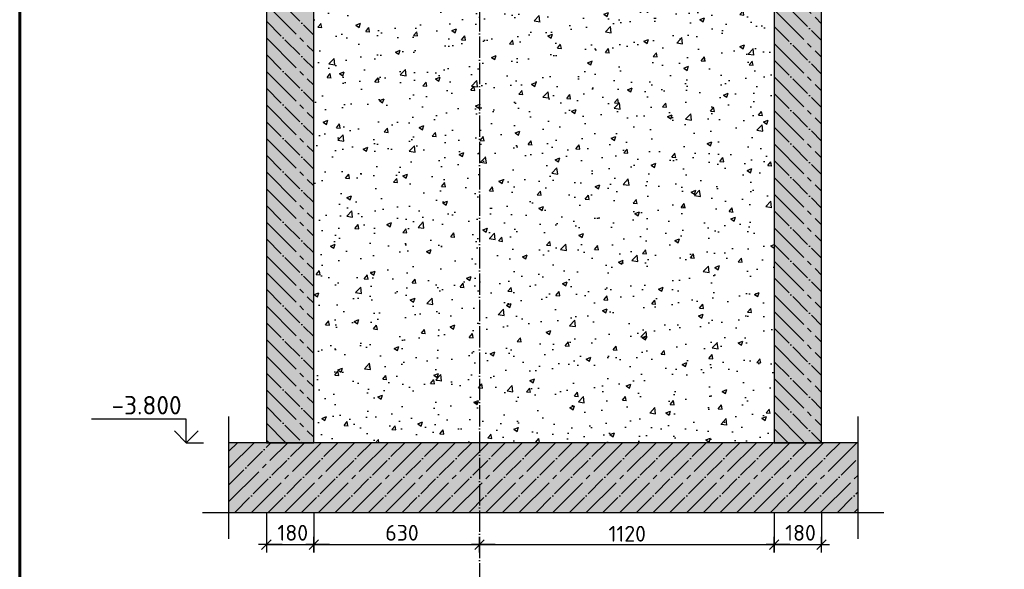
# Model space of a CAD drawing. Header units: millimetres. Extents: x 40580 to 559114, y -343730 to 81020.
# Tile 256 of 256: x 291520 to 310233, y -80682 to -70245. Entities that reach past the tile are written whole.
import ezdxf

# ---------------------------------------------------------------- set-up
doc = ezdxf.new("R2010")
doc.units = ezdxf.units.MM
doc.linetypes.add('______11', pattern=[500, 400, -50, 0, -50])
doc.linetypes.add('______5', pattern=[1100, 800, -100, 100, -100])
for name, color, linetype in [('____________', 7, 'Continuous'), ('________________', 7, 'Continuous'), ('___________________', 253, '______5'), ('______________________', 7, 'Continuous'), ('_______________________', 7, 'Continuous'), ('_______________________1', 7, 'Continuous'), ('Тонкие', 7, 'Continuous'), ('ФВ-2', 7, 'Continuous')]:
    doc.layers.add(name, color=color, linetype=linetype)
doc.layers.add('Standard', color=7, linetype='Continuous', lineweight=25)
doc.styles.add('ISOCPEUR', font='isocpeur.ttf')
doc.linetypes.add('ГОСТ 2.303 8', pattern='A,40,[2,GOST 2.303-68.shx,S=1,R=0,X=0,Y=0],-8', length=48)

# ---------------------------------------------------------------- blocks, each defined once
blk = doc.blocks.new('ALL_ML_STRICH')
at = {"color": 0, "linetype": 'ByBlock', "lineweight": -2}
for p, q in [((-1, 0), (0.5, 0)), ((-0.3, -0.3), (0.3, 0.3)), ((0, -0.5), (0, 0.5))]:
    blk.add_line(p, q, dxfattribs=at)
blk = doc.blocks.new('Из_буфера8386')
at = {"linetype": 'Continuous', "lineweight": 60, "ltscale": 100}
blk.add_lwpolyline([(2062, 58900), (2062, 500), (41562, 500), (41562, 58900), (2062, 58900)], dxfattribs=at)

msp = doc.modelspace()

# ---------------------------------------------------------------- hatches: boundary and pattern name
at = {"layer": '___________________', "linetype": 'Continuous'}
for points in [[(297108.6, -70877.7), (297110.9, -70880), (297108.6, -70882.3)], [(297108.6, -72377.7), (297110.9, -72380), (297108.6, -72382.3)]]:
    msp.add_hatch(color=7, dxfattribs=at).paths.add_polyline_path(points, flags=16)
at = {"layer": 'Standard', "linetype": 'Continuous'}
for points in [[(296208.6, -78278.1), (297108.6, -78278.1), (297108.6, -62065.5), (296208.6, -62065.5)], [(305858.6, -78278.1), (306758.6, -78278.1), (306758.6, -62065.5), (305858.6, -62065.5)], [(295496.7, -78278.1), (295496.7, -79603.9), (307446.7, -79603.9), (307446.7, -78278.1)]]:
    msp.add_hatch(color=9, dxfattribs=at).paths.add_polyline_path(points)
at = {"layer": 'ФВ-2', "ltscale": 10}
h = msp.add_hatch(dxfattribs=at)
h.set_pattern_fill('AR-CONC', color=256, scale=5)
h.set_pattern_definition([(50, (-26053.84, 180640.4), (910.9233, -79.6954), [95.25, -1047.75]), (355, (-26053.8, 180640.4), (-176.2171, 955.2842), [76.2, -838.203]), (100.45144, (-25977.9, 180633.8), (734.7062, 875.5888), [80.95, -890.4512]), (46.1842, (-26053.8, 180894.4), (1355.3952, -210.2116), [142.875, -1571.625]), (96.63556, (-25940.9, 180876.9), (1187.0207, 1237.1306), [121.425, -1335.678]), (351.18415, (-26053.8, 180894.4), (1187.0207, 1237.1306), [114.3, -1257.2987]), (21, (-25926.84, 180830.9), (758.072, -511.326), [95.25, -1047.75]), (326, (-25926.8, 180830.9), (309.0101, 920.9398), [76.2, -838.2]), (71.45144, (-25863.7, 180788.3), (1067.0821, 409.6138), [80.95, -890.4497]), (37.5, (-26053.84, 180640.44), (15.44302, 422.7752), [0, -828.04, 0, -850.9, 0, -841.375]), (7.5, (-26053.84, 180640.44), (334.0983, 500.90287), [0, -485.14, 0, -808.99, 0, -320.675]), (327.5, (-26337.05, 180640.44), (677.95298, -28.64372), [0, -317.5, 0, -990.6, 0, -1314.45]), (317.5, (-26464.05, 180640.44), (740.6459, 127.13246), [0, -412.75, 0, -657.86, 0, -933.45])])
edge = h.paths.add_edge_path()
edge.add_line((305858.6, -68778.1), (305858.6, -78278.1))
edge.add_line((300258.6, -78278.1), (305858.6, -78278.1))
edge.add_line((300258.6, -78278.1), (302708.6, -68778.1))
edge.add_line((305858.6, -68778.1), (302708.6, -68778.1))
edge = h.paths.add_edge_path()
edge.add_line((297108.6, -78278.1), (300258.6, -78278.1))
edge.add_line((297108.6, -78278.1), (297108.6, -68778.1))
edge.add_line((302708.6, -68778.1), (297108.6, -68778.1))
edge.add_line((300258.6, -78278.1), (302708.6, -68778.1))

# ---------------------------------------------------------------- linework, layer by layer
at = {"layer": '____________', "color": 7, "linetype": 'Continuous'}
for p, q in [((296208.6, -78278.1), (297108.6, -78278.1)), ((296208.6, -78278.1), (297108.6, -78278.1)), ((305858.6, -78278.1), (306758.6, -78278.1)), ((305858.6, -78278.1), (306758.6, -78278.1))]:
    msp.add_line(p, q, dxfattribs=at)
at = {"layer": '________________'}
for p, q in [((297108.6, -78278.1), (296208.6, -78278.1)), ((306758.6, -78278.1), (305858.6, -78278.1))]:
    msp.add_line(p, q, dxfattribs=at)
at = {"layer": '________________', "color": 7, "linetype": 'Continuous'}
for p, q in [((297108.6, -78278.1), (296208.6, -78278.1)), ((306758.6, -78278.1), (305858.6, -78278.1))]:
    msp.add_line(p, q, dxfattribs=at)
at = {"layer": '___________________', "color": 253, "linetype": '______11'}
msp.add_line((300258.6, -67065.5), (300258.6, -81115.2), dxfattribs=at)
at = {"layer": '_______________________', "color": 7, "linetype": 'Continuous'}
for p, q in [((294684.1, -77828.1), (292884.1, -77828.1)), ((294684.1, -78278.1), (294684.1, -77828.1)), ((294684.1, -78278.1), (294459.1, -78053.1)), ((294684.1, -78278.1), (294909.1, -78053.1)), ((294684.1, -78278.1), (294684.1, -78278.1)), ((294684.1, -78278.1), (294684.1, -78278.1)), ((294684.1, -78278.1), (294684.1, -78278.1)), ((294684.1, -78278.1), (294684.1, -78278.1))]:
    msp.add_line(p, q, dxfattribs=at)
msp.add_lwpolyline([(294684.1, -78278.1), (294984.1, -78278.1), (294984.1, -78278.1), (295014.8, -78278.1)], dxfattribs=at)
at = {"layer": '_______________________1', "color": 253, "linetype": 'Continuous'}
for p, q in [((296208.6, -79603.9), (296208.6, -80214)), ((297108.6, -79603.9), (297108.6, -80214)), ((297108.6, -79603.9), (297108.6, -80214)), ((305858.6, -79603.9), (305858.6, -80214)), ((305858.6, -79603.9), (305858.6, -80214)), ((306758.6, -79603.9), (306758.6, -80214)), ((300258.6, -80314.1), (300258.6, -80214)), ((300258.6, -80314.1), (300258.6, -80214))]:
    msp.add_line(p, q, dxfattribs=at)
at = {"layer": '_______________________1', "color": 7, "linetype": 'Continuous'}
for p, q in [((296208.6, -80214), (297108.6, -80214)), ((297108.6, -80214), (302708.6, -80214)), ((302708.6, -80214), (305858.6, -80214)), ((305858.6, -80214), (306758.6, -80214))]:
    msp.add_line(p, q, dxfattribs=at)
at = {"layer": 'Standard', "color": 7, "linetype": 'Continuous'}
for p, q in [((296208.6, -62065.5), (296208.6, -78278.1)), ((296208.6, -62065.5), (296208.6, -78278.1)), ((306758.6, -78278.1), (306758.6, -62065.5)), ((306758.6, -78278.1), (306758.6, -62065.5)), ((297108.6, -78278.1), (297108.6, -68278.1)), ((297108.6, -78278.1), (297108.6, -68278.1)), ((305858.6, -68278.1), (305858.6, -78278.1)), ((305858.6, -68278.1), (305858.6, -78278.1)), ((296208.6, -78278.1), (295496.7, -78278.1)), ((296208.6, -78278.1), (295496.7, -78278.1)), ((305858.6, -78278.1), (297108.6, -78278.1)), ((305858.6, -78278.1), (297108.6, -78278.1)), ((307446.7, -78278.1), (306758.6, -78278.1)), ((307446.7, -78278.1), (306758.6, -78278.1))]:
    msp.add_line(p, q, dxfattribs=at)
at = {"layer": 'Standard', "color": 253, "linetype": '______5'}
for p, q in [((305858.6, -69421.9), (306758.6, -70321.9)), ((296208.6, -69954.3), (297108.6, -70854.3)), ((305858.6, -70058.3), (306758.6, -70958.3)), ((296208.6, -70590.7), (297108.6, -71490.7)), ((305858.6, -70694.7), (306758.6, -71594.7)), ((296208.6, -71227.1), (297108.6, -72127.1)), ((305858.6, -71331.1), (306758.6, -72231.1)), ((296208.6, -71863.5), (297108.6, -72763.5)), ((305858.6, -71967.5), (306758.6, -72867.5)), ((296208.6, -72499.8), (297108.6, -73399.8)), ((305858.6, -72603.9), (306758.6, -73503.9)), ((296208.6, -73136.2), (297108.6, -74036.2)), ((305858.6, -73240.3), (306758.6, -74140.3)), ((296208.6, -73454.4), (297108.6, -74354.4)), ((305858.6, -73558.5), (306758.6, -74458.5)), ((296208.6, -74090.8), (297108.6, -74990.8)), ((305858.6, -74194.9), (306758.6, -75094.9)), ((296208.6, -74727.2), (297108.6, -75627.2)), ((305858.6, -74831.3), (306758.6, -75731.3)), ((296208.6, -75045.4), (297108.6, -75945.4)), ((305858.6, -75467.7), (306758.6, -76367.7)), ((296208.6, -75681.8), (297108.6, -76581.8)), ((305858.6, -75785.9), (306758.6, -76685.9)), ((296208.6, -76318.2), (297108.6, -77218.2)), ((305858.6, -76422.3), (306758.6, -77322.3)), ((296208.6, -76636.4), (297108.6, -77536.4)), ((305858.6, -77058.7), (306758.6, -77958.7)), ((296208.6, -77272.8), (297108.6, -78172.8)), ((305858.6, -77695.1), (306441.6, -78278.1)), ((296208.6, -77909.2), (296577.5, -78278.1)), ((305858.6, -78013.3), (306123.4, -78278.1)), ((295496.7, -78758.3), (295976.9, -78278.1)), ((295496.7, -79394.7), (296613.3, -78278.1)), ((295923.9, -79603.9), (297249.7, -78278.1)), ((296208.6, -78227.4), (296259.3, -78278.1)), ((296560.3, -79603.9), (297886.1, -78278.1)), ((297196.7, -79603.9), (298522.5, -78278.1)), ((297833.1, -79603.9), (299158.9, -78278.1)), ((298469.5, -79603.9), (299795.3, -78278.1)), ((299105.9, -79603.9), (300431.6, -78278.1)), ((299742.3, -79603.9), (301068, -78278.1)), ((300378.7, -79603.9), (301704.4, -78278.1)), ((301015, -79603.9), (302340.8, -78278.1)), ((301651.4, -79603.9), (302977.2, -78278.1)), ((302287.8, -79603.9), (303613.6, -78278.1)), ((302924.2, -79603.9), (304250, -78278.1)), ((303560.6, -79603.9), (304886.4, -78278.1)), ((304197, -79603.9), (305522.8, -78278.1)), ((304833.4, -79603.9), (306159.2, -78278.1)), ((305469.8, -79603.9), (306795.6, -78278.1)), ((306106.2, -79603.9), (307432, -78278.1)), ((306742.6, -79603.9), (307446.7, -78899.8)), ((307379, -79603.9), (307446.7, -79536.2))]:
    msp.add_line(p, q, dxfattribs=at)
at = {"layer": 'Standard', "color": 253, "linetype": '______11'}
for p, q in [((296208.6, -69636.1), (297108.6, -70536.1)), ((305858.6, -69740.1), (306758.6, -70640.1)), ((296208.6, -70272.5), (297108.6, -71172.5)), ((305858.6, -70376.5), (306758.6, -71276.5)), ((296208.6, -70908.9), (297108.6, -71808.9)), ((305858.6, -71012.9), (306758.6, -71912.9)), ((296208.6, -71545.3), (297108.6, -72445.3)), ((305858.6, -71649.3), (306758.6, -72549.3)), ((296208.6, -72181.6), (297108.6, -73081.6)), ((305858.6, -72285.7), (306758.6, -73185.7)), ((296208.6, -72818), (297108.6, -73718)), ((305858.6, -72922.1), (306758.6, -73822.1)), ((296208.6, -73772.6), (297108.6, -74672.6)), ((305858.6, -73876.7), (306758.6, -74776.7)), ((296208.6, -74409), (297108.6, -75309)), ((305858.6, -74513.1), (306758.6, -75413.1)), ((305858.6, -75149.5), (306758.6, -76049.5)), ((296208.6, -75363.6), (297108.6, -76263.6)), ((296208.6, -76000), (297108.6, -76900)), ((305858.6, -76104.1), (306758.6, -77004.1)), ((305858.6, -76740.5), (306758.6, -77640.5)), ((296208.6, -76954.6), (297108.6, -77854.6)), ((305858.6, -77376.9), (306758.6, -78276.9)), ((296208.6, -77591), (296895.7, -78278.1)), ((295496.7, -78440.1), (295658.7, -78278.1)), ((295496.7, -79076.5), (296295.1, -78278.1)), ((295605.7, -79603.9), (296931.5, -78278.1)), ((296242.1, -79603.9), (297567.9, -78278.1)), ((296878.5, -79603.9), (298204.3, -78278.1)), ((297514.9, -79603.9), (298840.7, -78278.1)), ((298151.3, -79603.9), (299477.1, -78278.1)), ((298787.7, -79603.9), (300113.5, -78278.1)), ((299424.1, -79603.9), (300749.8, -78278.1)), ((300060.5, -79603.9), (301386.2, -78278.1)), ((300696.8, -79603.9), (302022.6, -78278.1)), ((301333.2, -79603.9), (302659, -78278.1)), ((301969.6, -79603.9), (303295.4, -78278.1)), ((302606, -79603.9), (303931.8, -78278.1)), ((303242.4, -79603.9), (304568.2, -78278.1)), ((303878.8, -79603.9), (305204.6, -78278.1)), ((304515.2, -79603.9), (305841, -78278.1)), ((305151.6, -79603.9), (306477.4, -78278.1)), ((305788, -79603.9), (307113.8, -78278.1)), ((306424.4, -79603.9), (307446.7, -78581.6)), ((307060.8, -79603.9), (307446.7, -79218))]:
    msp.add_line(p, q, dxfattribs=at)
at = {"layer": 'Standard', "color": 7, "linetype": 'ГОСТ 2.303 8', "ltscale": 30}
for p, q in [((295496.7, -80103.9), (295496.7, -77778.1)), ((295496.7, -80103.9), (295496.7, -77778.1)), ((307446.7, -77778.1), (307446.7, -80103.9)), ((307446.7, -77778.1), (307446.7, -80103.9)), ((294996.7, -79603.9), (307946.7, -79603.9)), ((294996.7, -79603.9), (307946.7, -79603.9))]:
    msp.add_line(p, q, dxfattribs=at)

# ---------------------------------------------------------------- block references
at = {"layer": '_______________________1', "color": 7, "linetype": 'Continuous', "xscale": 300, "yscale": 300, "zscale": 300, "rotation": 180}
for p in [(296208.6, -80214), (297108.6, -80214), (300258.6, -80214), (305858.6, -80214)]:
    msp.add_blockref('ALL_ML_STRICH', p, dxfattribs=at)
at = {"layer": '_______________________1', "color": 7, "linetype": 'Continuous', "xscale": 300, "yscale": 300, "zscale": 300}
for p in [(297108.6, -80214), (300258.6, -80214), (305858.6, -80214), (306758.6, -80214)]:
    msp.add_blockref('ALL_ML_STRICH', p, dxfattribs=at)
at = {"layer": 'Тонкие'}
msp.add_blockref('Из_буфера8386', (289458, -96794), dxfattribs=at)

# ---------------------------------------------------------------- texts
at = {"layer": '______________________', "color": 7, "style": 'ISOCPEUR'}
msp.add_text('-3.800', height=350, dxfattribs=at).set_placement((293265.5, -77741.4))
at = {"layer": '______________________', "color": 7, "insert": (310026.8, -81473), "char_height": 500, "width": 10839.663, "attachment_point": 7, "style": 'ISOCPEUR'}
msp.add_mtext('Стыковка\\~арматурных стержней', dxfattribs=at)
at = {"layer": '_______________________1', "color": 7, "style": 'ISOCPEUR'}
for s, p in [('180', (296418.6, -80139)), ('630', (298469, -80139)), ('1120', (302711.2, -80157.3)), ('180', (306068.6, -80139))]:
    msp.add_text(s, height=300, dxfattribs=at).set_placement(p)

doc.saveas('drawing.dxf')
